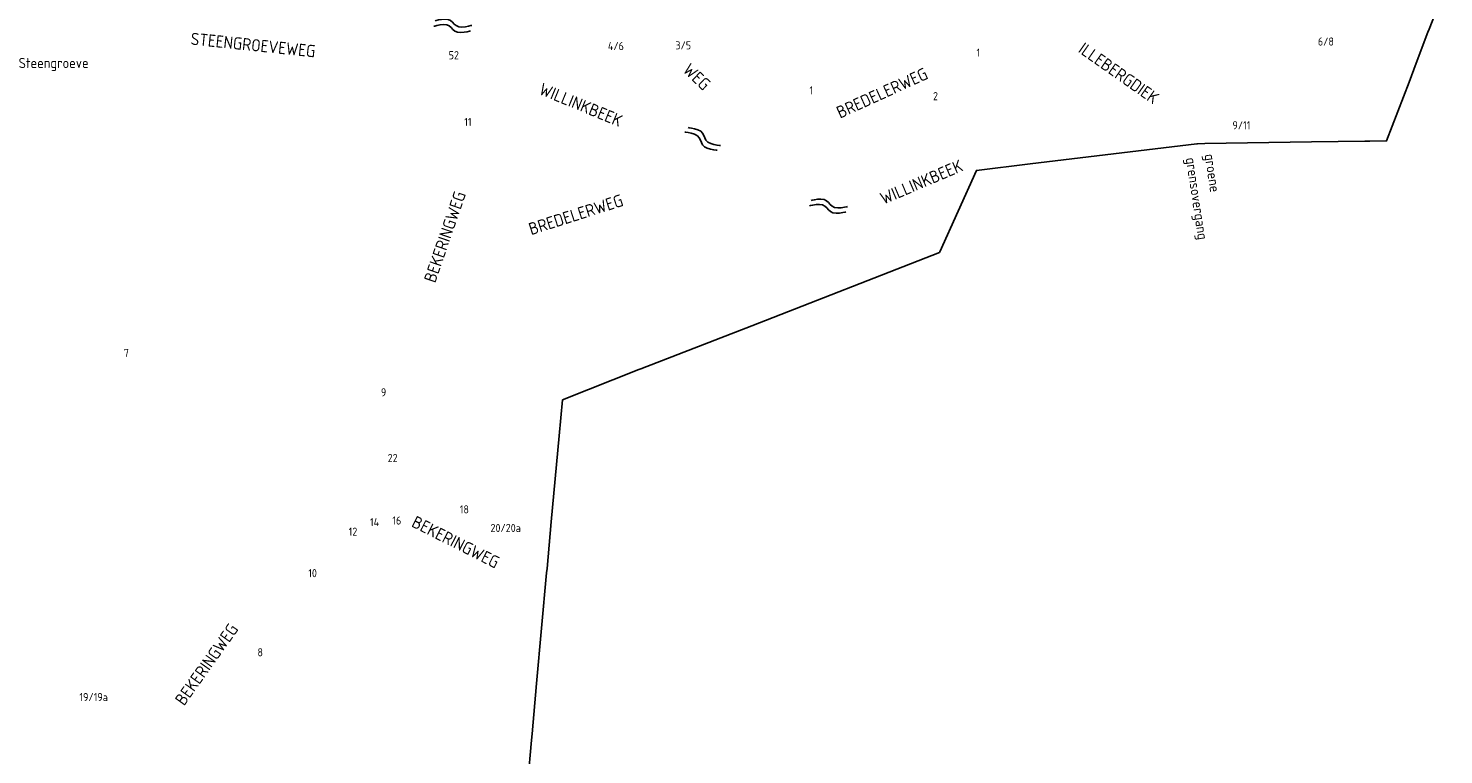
# Model space of a CAD drawing. Extents: x 240000 to 254330, y 435016 to 451025.
# Tile 13 of 25: x 250714 to 254194, y 441216 to 443002. Entities that reach past the tile are written whole.
import ezdxf

# ---------------------------------------------------------------- set-up
doc = ezdxf.new("R2010")
doc.units = 0
doc.header["$LTSCALE"] = 40
doc.header["$MEASUREMENT"] = 0
doc.layers.get('0').update_dxf_attribs({"color": 9, "linetype": 'CONTINUOUS'})
for name, color, linetype in [('ARC-D06WA', 9, 'CONTINUOUS'), ('BOU-D00', 250, 'CONTINUOUS'), ('GRE-K01LG', 9, 'CONTINUOUS'), ('SEM-D01FA', 250, 'CONTINUOUS'), ('SEM-D01HN', 250, 'CONTINUOUS'), ('SEM-D03ST', 250, 'CONTINUOUS'), ('SEM-D03WA', 250, 'CONTINUOUS')]:
    doc.layers.add(name, color=color, linetype=linetype)
doc.layers.get('BOU-D00').off()
doc.styles.add('ISO', font='ISO.shx', dxfattribs={"height": 23})

# ---------------------------------------------------------------- blocks, each defined once
blk = doc.blocks.new('HUIS')
at = {"layer": 'SEM-D01HN', "linetype": 'Continuous', "style": 'ISO'}
blk.add_attdef('HUISNUMMER', (22.2, -8.4), '', height=23, dxfattribs=at)
blk = doc.blocks.new('WAT')
for points in [[(-1.79, 0.36), (-1.72, 0.44), (-1.55, 0.62), (-1.31, 0.84), (-1.05, 1.03), (-0.79, 1.11), (-0.57, 1.03), (-0.38, 0.84), (-0.2, 0.62), (-0.01, 0.44), (0.21, 0.36), (0.47, 0.44), (0.74, 0.62), (0.98, 0.84), (1.15, 1.03), (1.21, 1.11)], [(-1.79, -0.57), (-1.72, -0.49), (-1.55, -0.3), (-1.31, -0.08), (-1.05, 0.1), (-0.79, 0.18), (-0.57, 0.1), (-0.38, -0.08), (-0.2, -0.3), (-0.01, -0.49), (0.21, -0.57), (0.47, -0.49), (0.74, -0.3), (0.98, -0.08), (1.15, 0.1), (1.21, 0.18)]]:
    blk.add_lwpolyline(points)

msp = doc.modelspace()

# ---------------------------------------------------------------- linework, layer by layer
at = {"layer": 'GRE-K01LG'}
for points in [[(254193.8, 443092.9), (254158.1, 443000)], [(254157.9, 442999.4), (254155.1, 442992.3), (254126.2, 442916.2)], [(254158.1, 443000), (254157.9, 442999.4)], [(254126.2, 442916.2), (254108.5, 442869.7)], [(254108.5, 442869.7), (254053.5, 442725), (254051.5, 442725)], [(253586.6, 442717.8), (253177.3, 442668.5)], [(253606.3, 442718.4), (253588.9, 442718.1), (253586.6, 442717.8)], [(253868.6, 442722.3), (253606.3, 442718.4)], [(254000, 442724.2), (253868.6, 442722.3)], [(254012.1, 442724.4), (254000, 442724.2)], [(254051.5, 442725), (254012.1, 442724.4)], [(253177.3, 442668.5), (253044.9, 442652.5), (252954.9, 442451.8)], [(252954.9, 442451.8), (252954.3, 442450.5), (252492.7, 442270.2), (252220.1, 442164.3), (252217.7, 442163.4)], [(252215.4, 442162.5), (252027.2, 442088.6)], [(252217.7, 442163.4), (252215.4, 442162.5)], [(252019.1, 442000), (252027.2, 442088.6)], [(252000, 441788.3), (252019.1, 442000)], [(251989.6, 441673.3), (252000, 441788.3)], [(251988.6, 441662.5), (251989.6, 441673.3)], [(251952.9, 441267.1), (251964, 441390.8), (251988.6, 441662.5)], [(251933.1, 441048.3), (251951.4, 441251)], [(251951.4, 441251), (251952.9, 441267.1)]]:
    msp.add_lwpolyline(points, dxfattribs=at)

# ---------------------------------------------------------------- block references
at = {"layer": 'ARC-D06WA', "xscale": 30, "yscale": 15, "zscale": 30}
for p, rotation in [((251765.2, 443001.9), 345.7237640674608), ((252376.6, 442721.4), 323.665317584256), ((252688.8, 442558.2), 343.4535756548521)]:
    msp.add_blockref('WAT', p, dxfattribs=dict(at, rotation=rotation))
at = {"layer": 'BOU-D00'}
ref = msp.add_blockref('HUIS', (252150.8, 442990.2), dxfattribs=at)
ref.add_attrib('HUISNUMMER', '4/6', (252139.1, 442948.2), dxfattribs={"layer": 'SEM-D01HN', "height": 20, "style": 'ISO'})
ref = msp.add_blockref('HUIS', (252281.6, 442958.9), dxfattribs=at)
ref.add_attrib('HUISNUMMER', '3/5', (252305.1, 442949.9), dxfattribs={"layer": 'SEM-D01HN', "height": 20, "style": 'ISO'})
ref = msp.add_blockref('HUIS', (253072.8, 442956.6), dxfattribs=at)
ref.add_attrib('HUISNUMMER', '1', (253045.4, 442932.2), dxfattribs={"layer": 'SEM-D01HN', "height": 20, "style": 'ISO'})
ref = msp.add_blockref('HUIS', (253870.7, 442992.4), dxfattribs=at)
ref.add_attrib('HUISNUMMER', '6/8', (253884.4, 442959.3), dxfattribs={"layer": 'SEM-D01HN', "height": 20, "style": 'ISO'})
ref = msp.add_blockref('HUIS', (251791.3, 442903.2), dxfattribs=at)
ref.add_attrib('HUISNUMMER', '52', (251747.7, 442925.7), dxfattribs={"layer": 'SEM-D01HN', "height": 20, "style": 'ISO'})
ref = msp.add_blockref('HUIS', (252611.2, 442848.4), dxfattribs=at)
ref.add_attrib('HUISNUMMER', '1', (252634.8, 442839.4), dxfattribs={"layer": 'SEM-D01HN', "height": 20, "style": 'ISO'})
ref = msp.add_blockref('HUIS', (252914.8, 442834), dxfattribs=at)
ref.add_attrib('HUISNUMMER', '2', (252938.3, 442825), dxfattribs={"layer": 'SEM-D01HN', "height": 20, "style": 'ISO'})
ref = msp.add_blockref('HUIS', (251762.5, 442770.6), dxfattribs=at)
ref.add_attrib('HUISNUMMER', '11', (251786.1, 442761.6), dxfattribs={"layer": 'SEM-D01HN', "height": 20, "style": 'ISO'})
ref = msp.add_blockref('HUIS', (253655, 442742.1), dxfattribs=at)
ref.add_attrib('HUISNUMMER', '9/11', (253674.5, 442753.5), dxfattribs={"layer": 'SEM-D01HN', "height": 20, "style": 'ISO'})
ref = msp.add_blockref('HUIS', (250978.2, 442169.9), dxfattribs=at)
ref.add_attrib('HUISNUMMER', '7', (250949.2, 442193.3), dxfattribs={"layer": 'SEM-D01HN', "height": 20, "style": 'ISO'})
ref = msp.add_blockref('HUIS', (251578.5, 442072.6), dxfattribs=at)
ref.add_attrib('HUISNUMMER', '9', (251581.2, 442096.7), dxfattribs={"layer": 'SEM-D01HN', "height": 20, "style": 'ISO'})
ref = msp.add_blockref('HUIS', (251574.4, 441944.3), dxfattribs=at)
ref.add_attrib('HUISNUMMER', '22', (251597.9, 441935.3), dxfattribs={"layer": 'SEM-D01HN', "height": 20, "style": 'ISO'})
ref = msp.add_blockref('HUIS', (251775.2, 441791.1), dxfattribs=at)
ref.add_attrib('HUISNUMMER', '18', (251775.1, 441808.9), dxfattribs={"layer": 'SEM-D01HN', "height": 20, "style": 'ISO'})
ref = msp.add_blockref('HUIS', (251515.2, 441797), dxfattribs=at)
ref.add_attrib('HUISNUMMER', '12', (251501.9, 441754), dxfattribs={"layer": 'SEM-D01HN', "height": 20, "style": 'ISO'})
ref = msp.add_blockref('HUIS', (251575.3, 441818.1), dxfattribs=at)
ref.add_attrib('HUISNUMMER', '14', (251554.3, 441777.6), dxfattribs={"layer": 'SEM-D01HN', "height": 20, "style": 'ISO'})
ref = msp.add_blockref('HUIS', (251628, 441821.3), dxfattribs=at)
ref.add_attrib('HUISNUMMER', '16', (251609.3, 441781.5), dxfattribs={"layer": 'SEM-D01HN', "height": 20, "style": 'ISO'})
ref = msp.add_blockref('HUIS', (251827, 441772.2), dxfattribs=at)
ref.add_attrib('HUISNUMMER', '20/20a', (251850.5, 441763.2), dxfattribs={"layer": 'SEM-D01HN', "height": 20, "style": 'ISO'})
ref = msp.add_blockref('HUIS', (251379, 441661.1), dxfattribs=at)
ref.add_attrib('HUISNUMMER', '10', (251402.6, 441652.1), dxfattribs={"layer": 'SEM-D01HN', "height": 20, "style": 'ISO'})
ref = msp.add_blockref('HUIS', (251254.3, 441466.5), dxfattribs=at)
ref.add_attrib('HUISNUMMER', '8', (251277.8, 441457.5), dxfattribs={"layer": 'SEM-D01HN', "height": 20, "style": 'ISO'})
ref = msp.add_blockref('HUIS', (250816.5, 441356.3), dxfattribs=at)
ref.add_attrib('HUISNUMMER', '19/19a', (250840, 441347.3), dxfattribs={"layer": 'SEM-D01HN', "height": 20, "style": 'ISO'})

# ---------------------------------------------------------------- texts
at = {"layer": 'SEM-D01FA', "style": 'ISO'}
msp.add_text('Steengroeve', height=25, dxfattribs=at).set_placement((250690.7, 442904.1))
for s, p in [('grensovergang', (253559.5, 442682.3)), ('groene', (253605.7, 442691.2))]:
    msp.add_text(s, height=25, rotation=278.5965, dxfattribs=at).set_placement(p)
at = {"layer": 'SEM-D03ST', "style": 'ISO'}
for s, rotation, p in [('STEENGROEVEWEG', 354.1164, (251112.4, 442961.7)), ('ILLEBERGDIEK', 324.9109, (253293.2, 442944.7)), ('WEG', 316.5208, (252321.2, 442896.7)), ('BREDELERWEG', 24.43, (252709.9, 442779.5)), ('BEKERINGWEG', 70.9674, (251714.6, 442374)), ('BREDELERWEG', 17.6673, (251950.5, 442492.9)), ('BEKERINGWEG', 333.2794, (251654.1, 441777.6)), ('BEKERINGWEG', 54.6023, (251097.4, 441334.1))]:
    msp.add_text(s, height=30, rotation=rotation, dxfattribs=at).set_placement(p)
at = {"layer": 'SEM-D03WA', "style": 'ISO'}
for rotation, p in [(337.6092, (251967.4, 442840.9)), (23.0739, (252816.6, 442567.8))]:
    msp.add_text('WILLINKBEEK', height=30, rotation=rotation, dxfattribs=at).set_placement(p)

doc.saveas('drawing.dxf')
